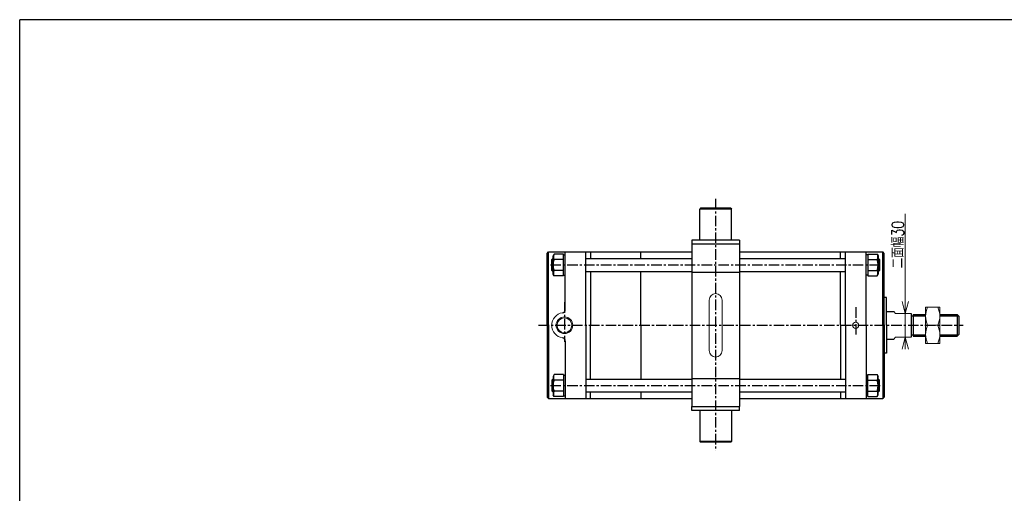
# Model space of a CAD drawing. Header units: millimetres. Extents: x -985 to 985, y -705 to 705.
# Tile 2 of 3: x -985 to 256, y 108 to 705. Entities that reach past the tile are written whole.
import ezdxf
from ezdxf.enums import TextEntityAlignment as Align

# ---------------------------------------------------------------- set-up
doc = ezdxf.new("R2010")
doc.units = ezdxf.units.MM
doc.header["$LTSCALE"] = 0.416667
doc.linetypes.add('CENTER', pattern=[50.8, 31.75, -6.35, 6.35, -6.35])
doc.layers.add('ZUWAKU', color=7, linetype='Continuous')
doc.styles.add('dcStyle0', font='txt.shx', dxfattribs={"width": 0.714286, "bigfont": 'bigfont'})

# ---------------------------------------------------------------- blocks, each defined once
blk = doc.blocks.new('DC_GROUP_Φ160_9')
at = {"color": 4, "linetype": 'Continuous', "lineweight": 18}
for p, q in [((131, 334.7), (127, 349.7)), ((135, 349.7), (131, 334.7)), ((131, 334.7), (131, 349.7))]:
    blk.add_line(p, q, dxfattribs=at)
blk = doc.blocks.new('DC_GROUP_Φ160_10')
at = {"color": 4, "linetype": 'Continuous', "lineweight": 18}
for p, q in [((127, 289.7), (131, 304.7)), ((131, 304.7), (135, 289.7)), ((131, 304.7), (131, 289.7))]:
    blk.add_line(p, q, dxfattribs=at)
blk = doc.blocks.new('DC_GROUP_Φ160_8')
at = {"color": 4, "linetype": 'Continuous', "lineweight": 13}
for p, q in [((131, 460.1), (131, 334.7)), ((131, 304.7), (131, 334.7)), ((131, 294.7), (131, 304.7))]:
    blk.add_line(p, q, dxfattribs=at)
at = {"linetype": 'Continuous'}
for name in ['DC_GROUP_Φ160_9', 'DC_GROUP_Φ160_10']:
    blk.add_blockref(name, (0, 0), dxfattribs=at)
at = {"color": 4, "style": 'dcStyle0', "width": 0.714286}
blk.add_text('二面幅30', height=15, rotation=90, dxfattribs=at).set_placement((129, 391.4), (129, 451.4), align=Align.FIT)
blk = doc.blocks.new('DC_GROUP_Φ160_17')
at = {"color": 4, "linetype": 'Continuous', "lineweight": 13}
for p, q in [((174.5, 342.7), (156.5, 342.7)), ((156.5, 342.7), (156.5, 296.7)), ((174.5, 296.7), (174.5, 342.7)), ((159.1, 319.7), (171.9, 319.7)), ((156.5, 296.7), (174.5, 296.7))]:
    blk.add_line(p, q, dxfattribs=at)
for centre, start, end in [((182.9, 331.2), 154.1759, 205.8241), ((148.1, 331.2), 334.1759, 25.8241), ((182.9, 308.2), 154.1759, 205.8241), ((148.1, 308.2), 334.1759, 25.8241)]:
    blk.add_arc(centre, 26.4, start, end, dxfattribs=at)

msp = doc.modelspace()

# ---------------------------------------------------------------- linework, layer by layer
at = {"color": 4, "linetype": 'CENTER', "lineweight": 25}
for p, q in [((-108.014, 479.026), (-108.014, 161.211)), ((-316.158, 395.695), (101.052, 395.695)), ((-316.158, 395.695), (101.052, 395.695)), ((-298.514, 348.791), (-298.514, 298.919)), ((68.486, 342.321), (68.486, 305.389)), ((-331.192, 319.653), (203.752, 319.653)), ((-316.158, 243.667), (101.052, 243.667)), ((-316.158, 243.667), (101.052, 243.667))]:
    msp.add_line(p, q, dxfattribs=at)
at = {"color": 4, "linetype": 'Continuous', "lineweight": 25}
for p, q in [((-127.014, 467.153), (-128.014, 466.153)), ((-128.014, 427.153), (-128.014, 466.153)), ((-88.014, 466.153), (-128.014, 466.153)), ((-89.014, 467.153), (-127.014, 467.153)), ((-89.014, 467.153), (-88.014, 466.153)), ((-88.014, 427.153), (-88.014, 466.153)), ((-78.014, 427.153), (-138.014, 427.153)), ((-138.014, 427.153), (-138.014, 422.153)), ((-138.014, 422.153), (-138.014, 217.153)), ((-78.014, 422.153), (-138.014, 422.153)), ((-78.014, 427.153), (-78.014, 422.153)), ((-78.014, 422.153), (-78.014, 217.153)), ((-320.514, 410.195), (-318.514, 412.195)), ((-320.514, 410.195), (-318.514, 412.195)), ((-320.514, 319.653), (-320.514, 410.167)), ((-320.514, 319.653), (-320.514, 410.167)), ((-318.514, 412.195), (-138.014, 412.195)), ((-318.514, 412.195), (-138.014, 412.195)), ((-318.514, 319.653), (-318.514, 412.167)), ((-318.514, 319.653), (-318.514, 412.167)), ((-311.554, 409.552), (-312.914, 407.195)), ((-311.554, 409.552), (-312.914, 407.195)), ((-299.914, 409.552), (-311.554, 409.552)), ((-299.914, 409.552), (-311.554, 409.552)), ((-299.914, 381.839), (-299.914, 409.552)), ((-299.914, 381.839), (-299.914, 409.552)), ((-299.914, 381.839), (-299.914, 409.552)), ((-299.914, 381.839), (-299.914, 409.552)), ((-297.514, 339.413), (-297.514, 412.167)), ((-297.514, 339.413), (-297.514, 412.167)), ((-271.514, 319.653), (-271.514, 412.167)), ((-271.514, 319.653), (-271.514, 412.167)), ((-265.514, 412.195), (-265.514, 403.695)), ((-265.514, 412.195), (-265.514, 404.906)), ((-202.314, 403.695), (-202.314, 412.195)), ((-202.314, 404.906), (-202.314, 412.195)), ((-78.014, 412.195), (102.486, 412.195)), ((-78.014, 412.195), (102.486, 412.195)), ((49.486, 403.695), (49.486, 412.195)), ((49.486, 405.152), (49.486, 412.195)), ((55.486, 319.653), (55.486, 412.167)), ((55.486, 319.653), (55.486, 412.167)), ((81.486, 319.653), (81.486, 412.167)), ((81.486, 319.653), (81.486, 412.167)), ((83.886, 409.552), (83.886, 381.839)), ((83.886, 409.552), (95.525, 409.552)), ((83.886, 409.552), (83.886, 381.839)), ((83.886, 409.552), (83.886, 381.839)), ((83.886, 409.552), (95.525, 409.552)), ((83.886, 409.552), (83.886, 381.839)), ((95.525, 409.552), (96.886, 407.195)), ((95.525, 409.552), (96.886, 407.195)), ((104.486, 410.195), (102.486, 412.195)), ((104.486, 410.195), (102.486, 412.195)), ((102.486, 319.653), (102.486, 412.167)), ((102.486, 319.653), (102.486, 412.167)), ((104.486, 319.653), (104.486, 410.167)), ((104.486, 319.653), (104.486, 410.167)), ((-313.314, 403.695), (-314.514, 402.495)), ((-313.314, 403.695), (-314.514, 402.495)), ((-314.514, 388.895), (-314.514, 402.495)), ((-312.914, 402.495), (-314.514, 402.495)), ((-314.514, 388.895), (-314.514, 402.495)), ((-312.914, 402.495), (-314.514, 402.495)), ((-312.914, 403.695), (-313.314, 403.695)), ((-313.314, 387.695), (-313.314, 403.695)), ((-312.914, 403.695), (-313.314, 403.695)), ((-313.314, 387.695), (-313.314, 403.695)), ((-312.914, 384.195), (-312.914, 407.195)), ((-312.914, 384.195), (-312.914, 407.195)), ((-299.914, 402.624), (-311.554, 402.624)), ((-299.914, 402.624), (-311.554, 402.624)), ((-299.914, 408.695), (-297.514, 408.695)), ((-299.914, 408.695), (-297.514, 408.695)), ((-271.514, 403.695), (-138.014, 403.695)), ((-271.514, 403.695), (-138.014, 403.695)), ((-78.014, 403.695), (55.486, 403.695)), ((-78.014, 403.695), (55.486, 403.695)), ((83.886, 408.695), (81.486, 408.695)), ((83.886, 408.695), (81.486, 408.695)), ((83.886, 402.624), (95.525, 402.624)), ((83.886, 402.624), (95.525, 402.624)), ((96.886, 407.195), (96.886, 384.195)), ((96.886, 407.195), (96.886, 384.195)), ((97.286, 403.695), (96.886, 403.695)), ((97.286, 403.695), (96.886, 403.695)), ((96.886, 402.495), (98.486, 402.495)), ((96.886, 402.495), (98.486, 402.495)), ((97.286, 403.695), (98.486, 402.495)), ((97.286, 403.695), (97.286, 387.695)), ((97.286, 403.695), (98.486, 402.495)), ((97.286, 403.695), (97.286, 387.695)), ((98.486, 402.495), (98.486, 388.895)), ((98.486, 402.495), (98.486, 388.895)), ((-313.314, 387.695), (-314.514, 388.895)), ((-312.914, 388.895), (-314.514, 388.895)), ((-313.314, 387.695), (-314.514, 388.895)), ((-312.914, 388.895), (-314.514, 388.895)), ((-313.314, 387.695), (-312.914, 387.695)), ((-313.314, 387.695), (-312.914, 387.695)), ((-299.914, 388.767), (-311.554, 388.767)), ((-299.914, 388.767), (-311.554, 388.767)), ((-271.514, 387.695), (-138.014, 387.695)), ((-271.514, 387.695), (-138.014, 387.695)), ((-265.514, 387.695), (-265.514, 319.653)), ((-265.514, 386.466), (-265.514, 319.653)), ((-202.314, 319.653), (-202.314, 387.695)), ((-202.314, 319.653), (-202.314, 386.466)), ((-138.014, 386.735), (-78.014, 386.735)), ((-78.014, 387.695), (55.486, 387.695)), ((-78.014, 387.695), (55.486, 387.695)), ((49.486, 319.653), (49.486, 387.695)), ((49.486, 319.653), (49.486, 386.411)), ((83.886, 388.767), (95.525, 388.767)), ((83.886, 388.767), (95.525, 388.767)), ((96.886, 388.895), (98.486, 388.895)), ((96.886, 388.895), (98.486, 388.895)), ((96.886, 387.695), (97.286, 387.695)), ((96.886, 387.695), (97.286, 387.695)), ((97.286, 387.695), (98.486, 388.895)), ((97.286, 387.695), (98.486, 388.895)), ((-311.554, 381.839), (-312.914, 384.195)), ((-311.554, 381.839), (-312.914, 384.195)), ((-299.914, 381.839), (-311.554, 381.839)), ((-299.914, 381.839), (-311.554, 381.839)), ((-299.914, 382.695), (-297.514, 382.695)), ((-299.914, 382.695), (-297.514, 382.695)), ((83.886, 382.695), (81.486, 382.695)), ((83.886, 382.695), (81.486, 382.695)), ((83.886, 381.839), (95.525, 381.839)), ((83.886, 381.839), (95.525, 381.839)), ((95.525, 381.839), (96.886, 384.195)), ((95.525, 381.839), (96.886, 384.195)), ((107.486, 354.653), (104.486, 354.653)), ((107.486, 354.653), (104.486, 354.653)), ((107.486, 319.653), (107.486, 354.653)), ((107.486, 319.653), (107.486, 354.653)), ((107.486, 337.169), (116.346, 337.169)), ((138.486, 334.653), (138.486, 304.653)), ((138.486, 334.653), (138.486, 304.653)), ((138.486, 331.538), (140.736, 331.538)), ((138.486, 331.538), (140.736, 331.538)), ((140.736, 333.138), (156.486, 333.138)), ((140.736, 333.138), (140.736, 306.138)), ((140.736, 333.138), (156.486, 333.138)), ((140.736, 333.138), (140.736, 306.138)), ((140.736, 331.538), (156.486, 331.538)), ((140.736, 331.538), (156.486, 331.538)), ((174.486, 333.138), (196.486, 333.138)), ((174.486, 333.138), (196.486, 333.138)), ((174.486, 331.538), (198.086, 331.538)), ((174.486, 331.538), (198.086, 331.538)), ((198.486, 331.138), (196.486, 333.138)), ((196.486, 333.138), (196.486, 306.138)), ((198.486, 331.138), (196.486, 333.138)), ((196.486, 333.138), (196.486, 306.138)), ((198.486, 331.138), (198.486, 308.138)), ((198.486, 331.138), (198.486, 308.138)), ((-320.514, 319.653), (-320.514, 229.139)), ((-320.514, 319.653), (-320.514, 229.139)), ((-318.514, 319.653), (-318.514, 227.167)), ((-318.514, 319.653), (-318.514, 227.139)), ((-271.514, 319.653), (-271.514, 227.139)), ((-271.514, 319.653), (-271.514, 227.139)), ((-265.514, 251.667), (-265.514, 319.653)), ((-265.514, 252.841), (-265.514, 319.653)), ((-202.314, 319.653), (-202.314, 251.667)), ((-202.314, 319.653), (-202.314, 252.841)), ((49.486, 319.653), (49.486, 251.667)), ((49.486, 319.653), (49.486, 252.895)), ((55.486, 319.653), (55.486, 227.139)), ((55.486, 319.653), (55.486, 227.139)), ((81.486, 319.653), (81.486, 227.139)), ((81.486, 319.653), (81.486, 227.139)), ((102.486, 319.653), (102.486, 227.139)), ((102.486, 319.653), (102.486, 227.139)), ((104.486, 319.653), (104.486, 229.139)), ((104.486, 319.653), (104.486, 229.139)), ((107.486, 319.653), (107.486, 284.653)), ((107.486, 319.653), (107.486, 284.653)), ((-297.514, 299.866), (-297.514, 227.139)), ((-297.514, 298.919), (-297.514, 227.139)), ((107.486, 302.138), (116.346, 302.138)), ((107.486, 302.138), (116.346, 302.138)), ((138.486, 307.738), (140.736, 307.738)), ((138.486, 307.738), (140.736, 307.738)), ((140.736, 307.738), (156.486, 307.738)), ((140.736, 307.738), (156.486, 307.738)), ((140.736, 306.138), (156.486, 306.138)), ((140.736, 306.138), (156.486, 306.138)), ((174.486, 307.738), (198.086, 307.738)), ((174.486, 307.738), (198.086, 307.738)), ((174.486, 306.138), (196.486, 306.138)), ((174.486, 306.138), (196.486, 306.138)), ((198.486, 308.138), (196.486, 306.138)), ((198.486, 308.138), (196.486, 306.138)), ((107.486, 284.653), (104.486, 284.653)), ((107.486, 284.653), (104.486, 284.653)), ((-313.314, 251.667), (-314.514, 250.467)), ((-313.314, 251.667), (-314.514, 250.467)), ((-314.514, 250.467), (-314.514, 236.867)), ((-312.914, 250.467), (-314.514, 250.467)), ((-314.514, 250.467), (-314.514, 236.867)), ((-312.914, 250.467), (-314.514, 250.467)), ((-313.314, 251.667), (-312.914, 251.667)), ((-313.314, 251.667), (-313.314, 235.667)), ((-313.314, 251.667), (-312.914, 251.667)), ((-313.314, 251.667), (-313.314, 235.667)), ((-311.554, 257.524), (-312.914, 255.167)), ((-311.554, 257.524), (-312.914, 255.167)), ((-312.914, 255.167), (-312.914, 232.167)), ((-312.914, 255.167), (-312.914, 232.167)), ((-299.914, 257.524), (-311.554, 257.524)), ((-299.914, 257.524), (-311.554, 257.524)), ((-299.914, 250.596), (-311.554, 250.596)), ((-299.914, 250.596), (-311.554, 250.596)), ((-299.914, 257.524), (-299.914, 229.811)), ((-299.914, 257.524), (-299.914, 229.811)), ((-299.914, 257.524), (-299.914, 229.811)), ((-299.914, 257.524), (-299.914, 229.811)), ((-299.914, 256.667), (-297.514, 256.667)), ((-299.914, 256.667), (-297.514, 256.667)), ((-271.514, 251.667), (-138.014, 251.667)), ((-271.514, 251.667), (-138.014, 251.667)), ((-138.014, 252.571), (-78.014, 252.571)), ((-78.014, 251.667), (55.486, 251.667)), ((-78.014, 251.667), (55.486, 251.667)), ((83.886, 256.667), (81.486, 256.667)), ((83.886, 256.667), (81.486, 256.667)), ((83.886, 229.811), (83.886, 257.524)), ((83.886, 257.524), (95.525, 257.524)), ((83.886, 229.811), (83.886, 257.524)), ((83.886, 229.811), (83.886, 257.524)), ((83.886, 257.524), (95.525, 257.524)), ((83.886, 229.811), (83.886, 257.524)), ((83.886, 250.596), (95.525, 250.596)), ((83.886, 250.596), (95.525, 250.596)), ((95.525, 257.524), (96.886, 255.167)), ((95.525, 257.524), (96.886, 255.167)), ((96.886, 232.167), (96.886, 255.167)), ((96.886, 232.167), (96.886, 255.167)), ((96.886, 251.667), (97.286, 251.667)), ((96.886, 251.667), (97.286, 251.667)), ((96.886, 250.467), (98.486, 250.467)), ((96.886, 250.467), (98.486, 250.467)), ((97.286, 251.667), (98.486, 250.467)), ((97.286, 235.667), (97.286, 251.667)), ((97.286, 251.667), (98.486, 250.467)), ((97.286, 235.667), (97.286, 251.667)), ((98.486, 236.867), (98.486, 250.467)), ((98.486, 236.867), (98.486, 250.467)), ((-313.314, 235.667), (-314.514, 236.867)), ((-312.914, 236.867), (-314.514, 236.867)), ((-313.314, 235.667), (-314.514, 236.867)), ((-312.914, 236.867), (-314.514, 236.867)), ((-299.914, 236.739), (-311.554, 236.739)), ((-299.914, 236.739), (-311.554, 236.739)), ((83.886, 236.739), (95.525, 236.739)), ((83.886, 236.739), (95.525, 236.739)), ((96.886, 236.867), (98.486, 236.867)), ((96.886, 236.867), (98.486, 236.867)), ((97.286, 235.667), (98.486, 236.867)), ((97.286, 235.667), (98.486, 236.867)), ((-320.514, 229.167), (-318.514, 227.167)), ((-320.514, 229.167), (-318.514, 227.167)), ((-318.514, 227.167), (-138.014, 227.167)), ((-318.514, 227.167), (-138.014, 227.167)), ((-312.914, 235.667), (-313.314, 235.667)), ((-312.914, 235.667), (-313.314, 235.667)), ((-311.554, 229.811), (-312.914, 232.167)), ((-311.554, 229.811), (-312.914, 232.167)), ((-299.914, 229.811), (-311.554, 229.811)), ((-299.914, 229.811), (-311.554, 229.811)), ((-299.914, 230.667), (-297.514, 230.667)), ((-299.914, 230.667), (-297.514, 230.667)), ((-271.514, 235.667), (-138.014, 235.667)), ((-271.514, 235.667), (-138.014, 235.667)), ((-265.514, 227.167), (-265.514, 235.667)), ((-265.514, 227.167), (-265.514, 234.456)), ((-202.314, 235.667), (-202.314, 227.167)), ((-202.314, 234.456), (-202.314, 227.167)), ((-78.014, 235.667), (55.486, 235.667)), ((-78.014, 235.667), (55.486, 235.667)), ((-78.014, 227.167), (102.486, 227.167)), ((-78.014, 227.167), (102.486, 227.167)), ((49.486, 235.667), (49.486, 227.167)), ((49.486, 234.211), (49.486, 227.167)), ((83.886, 230.667), (81.486, 230.667)), ((83.886, 230.667), (81.486, 230.667)), ((83.886, 229.811), (95.525, 229.811)), ((83.886, 229.811), (95.525, 229.811)), ((95.525, 229.811), (96.886, 232.167)), ((95.525, 229.811), (96.886, 232.167)), ((97.286, 235.667), (96.886, 235.667)), ((97.286, 235.667), (96.886, 235.667)), ((104.486, 229.167), (102.486, 227.167)), ((104.486, 229.167), (102.486, 227.167)), ((-138.014, 217.153), (-78.014, 217.153)), ((-138.014, 212.153), (-138.014, 217.153)), ((-78.014, 212.153), (-138.014, 212.153)), ((-128.014, 212.153), (-128.014, 173.153)), ((-88.014, 212.153), (-88.014, 173.153)), ((-78.014, 212.153), (-78.014, 217.153)), ((-127.014, 172.153), (-128.014, 173.153)), ((-88.014, 173.153), (-128.014, 173.153)), ((-89.014, 172.153), (-127.014, 172.153)), ((-89.014, 172.153), (-88.014, 173.153))]:
    msp.add_line(p, q, dxfattribs=at)
at = {"color": 4, "linetype": 'Continuous', "lineweight": 13}
for p, q in [((-116.114, 287.753), (-116.114, 351.553)), ((-99.914, 287.753), (-99.914, 351.553)), ((118.486, 334.653), (116.346, 337.169)), ((118.486, 334.653), (138.486, 334.653)), ((156.486, 333.138), (156.486, 306.138)), ((116.346, 302.138), (118.486, 304.653)), ((118.486, 304.653), (138.486, 304.653))]:
    msp.add_line(p, q, dxfattribs=at)
for centre, radius in [((-298.507, 319.653), 10.502), ((-298.514, 319.639), 9.295), ((68.486, 319.653), 4)]:
    msp.add_circle(centre, radius, dxfattribs=at)
at = {"color": 4, "linetype": 'Continuous', "lineweight": 25}
for centre, radius, start, end in [((-305.554, 406.088), 6.928, 150.000013, 209.999987), ((-305.554, 406.088), 6.928, 150.000013, 209.999987), ((89.525, 406.088), 6.928, 330.000013, 29.999987), ((89.525, 406.088), 6.928, 330.000013, 29.999987), ((-294.593, 395.695), 18.321, 157.78075, 202.21925), ((-294.593, 395.695), 18.321, 157.78075, 202.21925), ((78.564, 395.695), 18.321, 337.78075, 22.21925), ((78.564, 395.695), 18.321, 337.78075, 22.21925), ((-305.554, 385.303), 6.928, 150.000013, 209.999987), ((-305.554, 385.303), 6.928, 150.000013, 209.999987), ((89.525, 385.303), 6.928, 330.000013, 29.999987), ((89.525, 385.303), 6.928, 330.000013, 29.999987), ((-301.514, 339.413), 4, 278.626927, 0), ((-301.514, 299.866), 4, 0, 81.373073), ((-294.593, 243.667), 18.321, 157.78075, 202.21925), ((-294.593, 243.667), 18.321, 157.78075, 202.21925), ((-305.554, 254.06), 6.928, 150.000013, 209.999987), ((-305.554, 254.06), 6.928, 150.000013, 209.999987), ((89.525, 254.06), 6.928, 330.000013, 29.999987), ((89.525, 254.06), 6.928, 330.000013, 29.999987), ((78.564, 243.667), 18.321, 337.78075, 22.21925), ((78.564, 243.667), 18.321, 337.78075, 22.21925), ((-305.554, 233.275), 6.928, 150.000013, 209.999987), ((-305.554, 233.275), 6.928, 150.000013, 209.999987), ((89.525, 233.275), 6.928, 330.000013, 29.999987), ((89.525, 233.275), 6.928, 330.000013, 29.999987)]:
    msp.add_arc(centre, radius, start, end, dxfattribs=at)
at = {"color": 4, "linetype": 'Continuous', "lineweight": 13}
for centre, radius, start, end in [((-108.014, 351.553), 8.1, 0, 180), ((-298.514, 319.639), 16, 98.626927, 261.373073), ((-108.014, 287.753), 8.1, 180, 0)]:
    msp.add_arc(centre, radius, start, end, dxfattribs=at)
at = {"layer": 'ZUWAKU', "color": 5, "linetype": 'Continuous', "lineweight": 25}
for p in [(-985, -673.75), (955, 705)]:
    msp.add_line(p, (-985, 705), dxfattribs=at)

# ---------------------------------------------------------------- block references
at = {"linetype": 'Continuous'}
for name in ['DC_GROUP_Φ160_8', 'DC_GROUP_Φ160_17']:
    msp.add_blockref(name, (0, 0), dxfattribs=at)

doc.saveas('drawing.dxf')
